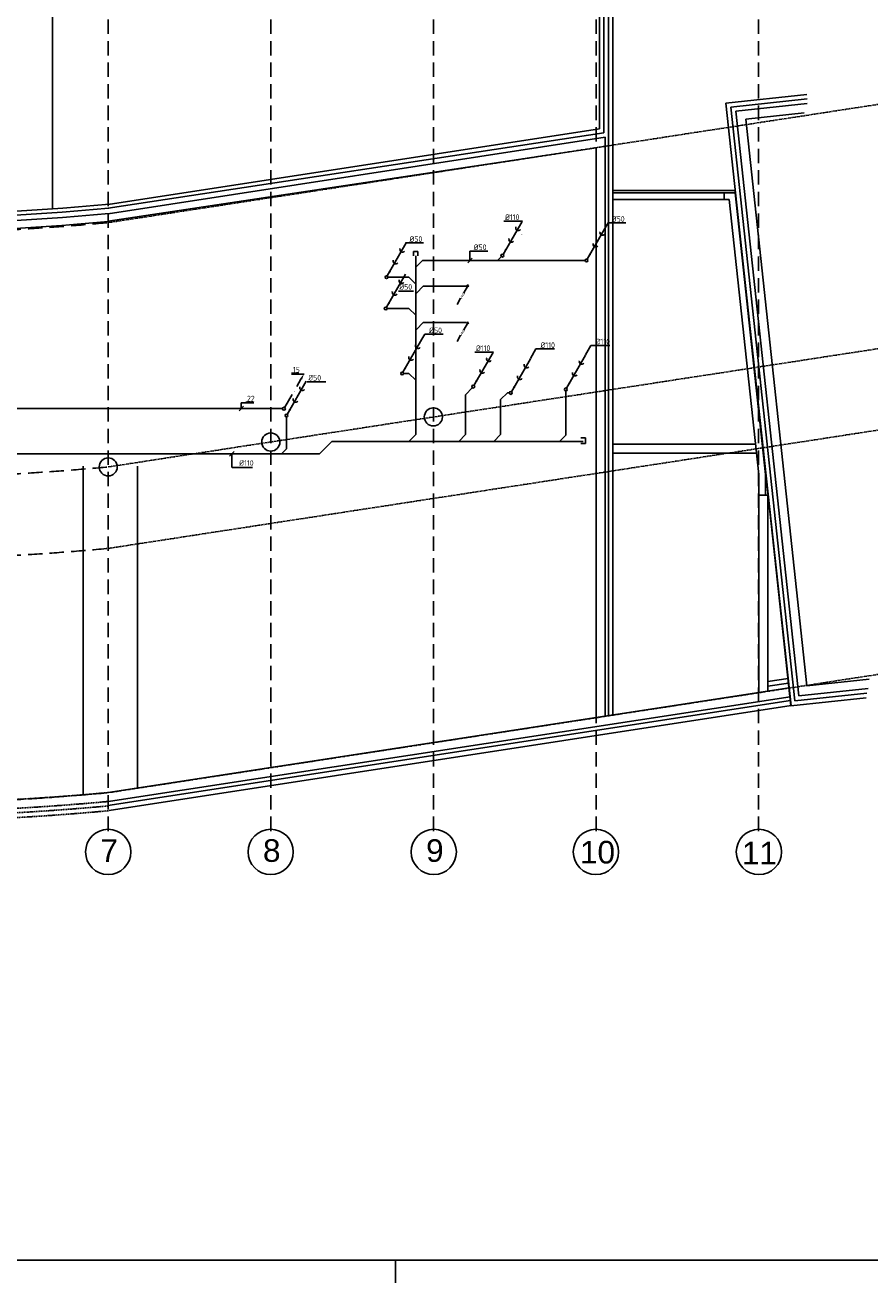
# Model space of a CAD drawing. Extents: x -132501 to 411300, y -42818 to 427495.
# Tile 251 of 256: x 149138 to 167804, y 257439 to 285239. Entities that reach past the tile are written whole.
import ezdxf
from ezdxf.enums import TextEntityAlignment as Align

# ---------------------------------------------------------------- set-up
doc = ezdxf.new("R2010")
doc.units = 0
doc.header["$LTSCALE"] = 50
for name, pattern in [('CENTER', [2, 1.25, -0.25, 0.25, -0.25]), ('DASHDOT', [300, 250, -25, 0, -25]), ('DASHED', [0.75, 0.5, -0.25]), ('HIDDEN', [9.525, 6.35, -3.175])]:
    doc.linetypes.add(name, pattern=pattern)
doc.layers.get('0').update_dxf_attribs({"linetype": 'CONTINUOUS'})
for name, color, linetype in [('52AF', 6, 'CONTINUOUS'), ('53WA', 3, 'DASHDOT'), ('KADER', 7, 'CONTINUOUS'), ('KELDER', 1, 'CONTINUOUS'), ('STRAMIEN', 2, 'CENTER'), ('WL5232--', 4, 'CONTINUOUS')]:
    doc.layers.add(name, color=color, linetype=linetype)
doc.styles.add('BURO-018', font='ARIAL.TTF', dxfattribs={"height": 63})
doc.styles.add('ISO25', font='ISO', dxfattribs={"width": 0.9, "height": 125})
doc.styles.get("Standard").update_dxf_attribs({"font": 'ARIAL.TTF'})

# ---------------------------------------------------------------- blocks, each defined once
blk = doc.blocks.new('KADERA0')
at = {"layer": 'KADER', "color": 4}
blk.add_line((25, 10), (1179, 10), dxfattribs=at)
at = {"layer": 'KADER', "color": 1}
blk.add_line((769, 0), (769, 10), dxfattribs=at)
blk = doc.blocks.new('KW2')
at = {"color": 2, "linetype": 'Continuous'}
for p, q in [((376, 653), (281, 488)), ((181, 315), (17, 31))]:
    blk.add_line(p, q, dxfattribs=at)
blk.add_circle((0, 0), 31.2, dxfattribs=at)
blk.add_solid([(356, 668), (399, 643), (440, 764)], dxfattribs=at)
at = {"color": 2, "linetype": 'Continuous', "style": 'ISO25', "width": 0.9}
blk.add_text('.', height=125, rotation=240, dxfattribs=at).set_placement((229, 407))
blk = doc.blocks.new('L')
at = {"layer": '53WA', "color": 1, "linetype": 'DASHDOT'}
blk.add_line((-50, -50), (50, 50), dxfattribs=at)
blk = doc.blocks.new('LDV2')
at = {"color": 0, "linetype": 'Continuous'}
for p, q in [((-4.5, -7.79), (-6.75, -11.69)), ((-0.25, -0.43), (-2.5, -4.33))]:
    blk.add_line(p, q, dxfattribs=at)
blk.add_lwpolyline([(-6.75, -11.69, 0, 1, 0), (-5.5, -9.53, 1, 1, 0)], format="xyseb", dxfattribs=at)
blk.add_circle((0, 0), 0.5, dxfattribs=at)
at = {"color": 0, "linetype": 'Continuous', "style": 'BURO-018'}
blk.add_attdef('LD_TEXT1', text='', height=1.8, rotation=60, dxfattribs=at).set_placement((-3.5, -6.06), align=Align.MIDDLE)

msp = doc.modelspace()

# ---------------------------------------------------------------- linework, layer by layer
at = {"layer": '52AF', "color": 2, "linetype": 'Continuous'}
for p, q in [((149743.7611, 281177.8456), (149743.7611, 291148.5305)), ((160120.0655, 280902.3735), (159698.6999, 280172.5468)), ((161979.9099, 280795.9894), (161558.5442, 280066.1627)), ((157559.9803, 280424.8814), (157138.6147, 279695.0548)), ((157542.5424, 279733.3106), (157121.1767, 279003.4839)), ((157904.9099, 278295.9894), (157483.5442, 277566.1627)), ((159477.2848, 278006.216), (159055.9192, 277276.3893)), ((160306.5779, 277865.8853), (159885.2123, 277136.0586)), ((161522.8525, 277945.4006), (161101.4869, 277215.5739)), ((155349.47, 277366.2929), (154928.1043, 276636.4663))]:
    msp.add_line(p, q, dxfattribs=at)
at = {"layer": '52AF', "color": 1, "linetype": 'Continuous'}
for p, q in [((160128.0566, 280906.512), (159719.3015, 280906.512)), ((161980.4939, 280794.7436), (162024.5711, 280870.9777)), ((162412.6046, 280870.9777), (162024.5711, 280870.9777)), ((157941.6771, 280423.7562), (157541.7616, 280423.7562)), ((159361.3829, 280244.8642), (158961.4675, 280244.8642)), ((158961.4675, 280244.8642), (158961.4675, 280038.6305)), ((157719.2942, 279358.4756), (157388.1122, 279358.4756)), ((157906.3355, 278299.1914), (157967.782, 278407.1018)), ((158376.5371, 278407.1018), (157967.782, 278407.1018)), ((159485.2759, 278010.3545), (159076.5209, 278010.3545)), ((160302.9551, 277869.458), (160423.0327, 278081.2261)), ((160838.5811, 278081.2261), (160423.0327, 278081.2261)), ((161519.2296, 277948.9734), (161639.3073, 278160.7414)), ((162054.8557, 278160.7414), (161639.3073, 278160.7414)), ((155779.8112, 277357.1904), (155371.0562, 277357.1904)), ((153707.276, 275459.4252), (153707.276, 275762.0962)), ((154162.6084, 275460.5105), (153712.6084, 275460.5105))]:
    msp.add_line(p, q, dxfattribs=at)
at = {"layer": '52AF', "color": 6, "linetype": 'Continuous'}
for p, q in [((157718.7611, 280138.6305), (157718.7611, 280238.6305)), ((157718.7611, 280238.6305), (157818.7611, 280238.6305)), ((157818.7611, 280238.6305), (157818.7611, 280138.6305)), ((157768.7611, 280138.6305), (157768.7611, 279863.6305)), ((157768.7611, 279888.6305), (157918.7611, 280038.6305)), ((161512.5111, 280038.6305), (157918.7611, 280038.6305)), ((159577.2655, 280038.6305), (159681.9876, 280143.3526)), ((157768.7611, 279888.6305), (157768.7611, 276188.6305)), ((157154.9788, 279664.9905), (157618.7611, 279664.9905)), ((157768.7611, 279514.9905), (157618.7611, 279664.9905)), ((157786.7931, 279316.5807), (157936.7931, 279466.5807)), ((158883.8978, 279466.5807), (157936.7931, 279466.5807)), ((157137.631, 278976.8403), (157618.7611, 278976.8403)), ((157768.7611, 278826.8403), (157618.7611, 278976.8403)), ((157786.7931, 278513.7291), (157936.7931, 278663.7291)), ((158883.8978, 278663.7291), (157936.7931, 278663.7291)), ((157618.7611, 277538.6305), (157495.9459, 277538.6305)), ((157618.7611, 277538.6305), (157768.7611, 277388.6305)), ((158868.6104, 277071.1311), (159023.9011, 277226.4218)), ((158868.6104, 277071.1311), (158868.6104, 276188.6305)), ((159644.7625, 276961.1116), (159794.0756, 277110.4247)), ((159644.7625, 276961.1116), (159644.7625, 276188.6305)), ((159840.0818, 277110.4247), (159794.0756, 277110.4247)), ((154913.3212, 276583.934), (154913.3212, 275872.0538)), ((157618.7611, 276038.6305), (157768.7611, 276188.6305)), ((158718.6104, 276038.6305), (158868.6104, 276188.6305)), ((159494.7625, 276038.6305), (159644.7625, 276188.6305)), ((154805.2385, 275763.9711), (154913.3212, 275872.0538)), ((155643.7611, 275763.6305), (155914.4827, 276034.352)), ((160968.7611, 276034.352), (155914.4827, 276034.352)), ((139668.7611, 275763.6305), (155643.7611, 275763.6305))]:
    msp.add_line(p, q, dxfattribs=at)
at = {"layer": '52AF', "linetype": 'Continuous'}
for p, q in [((161087.9462, 277151.722), (161087.9462, 276178.7532)), ((161087.9462, 276178.7532), (160937.9462, 276028.7532)), ((161418.7611, 276113.6305), (161518.7611, 276113.6305)), ((161518.7611, 276113.6305), (161518.7611, 275988.6305)), ((160968.7611, 276034.352), (161468.7611, 276034.352)), ((161518.7611, 275988.6305), (161418.7611, 275988.6305))]:
    msp.add_line(p, q, dxfattribs=at)
at = {"layer": '52AF', "color": 2, "linetype": 'Continuous'}
for centre in [(159683.9168, 280145.0145), (161543.7611, 280038.6305), (157123.8316, 279667.5225), (157106.3936, 278975.9517), (157468.7611, 277538.6305), (159041.1361, 277248.8571), (161086.7038, 277188.0417), (159870.4292, 277108.5264), (154913.3212, 276608.934)]:
    msp.add_circle(centre, 31.25, dxfattribs=at)
at = {"layer": '52AF', "color": 1}
for centre in [(159887.9802, 280500.6126), (160037.5249, 280759.6317), (161897.3693, 280653.2477), (157477.4397, 280282.1397), (161747.8246, 280394.2286), (157327.895, 280023.1206), (157460.0018, 279590.5689), (157310.4571, 279331.5498), (157822.3693, 278153.2477), (157672.8246, 277894.2286), (159394.7443, 277863.4742), (160224.0374, 277723.1435), (161440.3119, 277802.6589), (159245.1995, 277604.4551), (160074.4926, 277464.1244), (161290.7672, 277543.6398), (155266.9294, 277223.5512), (155117.3847, 276964.5321)]:
    msp.add_arc(centre, 58.948, 160.16915075, 319.83084925, dxfattribs=at)
at = {"layer": '52AF', "color": 2, "linetype": 'Continuous'}
for points in [[(159784.0533, 280270.0459), (159740.7521, 280295.0459), (159699.9027, 280174.2927)], [(161642.1855, 280161.0337), (161598.8842, 280186.0337), (161558.0349, 280065.2805)], [(157222.2559, 279789.9257), (157178.9547, 279814.9257), (157138.1053, 279694.1725)], [(157206.3457, 279097.1848), (157163.0444, 279122.1848), (157122.195, 279001.4317)], [(157567.1855, 277661.0337), (157523.8842, 277686.0337), (157483.0349, 277565.2805)], [(159139.5604, 277371.2602), (159096.2592, 277396.2602), (159055.4098, 277275.507)], [(159968.8536, 277230.9295), (159925.5523, 277255.9295), (159884.7029, 277135.1763)], [(161185.1281, 277310.4448), (161141.8269, 277335.4448), (161100.9775, 277214.6917)], [(155011.7456, 276731.3372), (154968.4443, 276756.3372), (154927.595, 276635.584)]]:
    msp.add_solid(points, dxfattribs=at)
at = {"layer": '53WA', "color": 1, "linetype": 'DASHDOT'}
for p, q in [((155186.7123, 277546.4374), (155026.125, 277546.4374)), ((155301.1263, 277527.7172), (155026.1263, 277527.7172)), ((154174.7573, 276907.3507), (154014.1701, 276907.3507)), ((154189.1713, 276888.6305), (153914.1713, 276888.6305)), ((153914.1713, 276888.6305), (153914.1713, 276763.6305))]:
    msp.add_line(p, q, dxfattribs=at)
at = {"layer": '53WA', "color": 3, "linetype": 'Continuous'}
msp.add_line((154837.1166, 276763.6305), (140075.0111, 276763.6305), dxfattribs=at)
at = {"layer": 'KELDER', "linetype": 'Continuous'}
for p, q in [((162127.0828, 291448.6305), (162127.0828, 281584.7497)), ((161826.7611, 284003.4668), (161826.7611, 291135.6305)), ((161926.7611, 291135.6305), (161926.7611, 284003.4668)), ((162027.7611, 291348.6305), (162027.7611, 284003.4668)), ((162127.7611, 284147.6305), (162127.7611, 269994.1463)), ((161827.7611, 282944.6305), (161826.8989, 284003.4668)), ((161926.7611, 284003.4668), (161926.7611, 282855.6305)), ((162027.7611, 269978.7721), (162027.7611, 284003.4668)), ((164622.2611, 283516.1305), (166411.8611, 283709.2305)), ((164732.3611, 283427.4305), (166422.5611, 283609.8305)), ((166060.4611, 270193.0305), (164622.2611, 283516.1305)), ((166149.1611, 270303.2305), (164732.3611, 283427.4305)), ((164842.5611, 283338.7305), (166420.7611, 283510.6305)), ((166237.8611, 270413.3305), (164842.5611, 283338.7305)), ((166415.2611, 270633.7305), (165062.8611, 283161.3305)), ((150974.4611, 281277.8085), (161827.7611, 282944.6305)), ((161926.7611, 282855.6305), (150974.4611, 281191.5309)), ((150974.4611, 281070.3697), (161952.7611, 282759.6305)), ((161952.7611, 282759.6305), (161952.7611, 281584.7497)), ((161752.7611, 282528.6305), (150974.4611, 280909.0932)), ((161752.7611, 281584.7497), (161752.7611, 282528.6305)), ((161752.7611, 269936.493), (161752.7611, 281584.7497)), ((161952.7611, 281584.7497), (161952.7611, 269967.2414)), ((161952.7611, 281324.6305), (161952.7611, 281534.6305)), ((162127.7611, 281584.7497), (164831.0977, 281584.7497)), ((162127.7611, 281534.6305), (164826.7611, 281534.6305)), ((164691.8611, 281384.5305), (162127.7611, 281386.9702)), ((164586.7611, 281384.6305), (164586.7611, 281534.6305)), ((165347.7611, 275306.6305), (164691.8611, 281384.5305)), ((164826.7611, 281534.6305), (165499.7611, 275303.6305)), ((164831.0977, 281584.7497), (166063.9584, 270190.8986)), ((165272.7611, 275978.6305), (162127.7611, 275978.6305)), ((162127.7611, 275778.6305), (165295.5611, 275778.6305)), ((165347.7611, 274851.6305), (165347.7611, 275306.6305)), ((165499.7611, 275303.6305), (165499.7611, 274851.6305)), ((165499.7611, 274851.6305), (165347.7611, 274851.6305)), ((165347.7611, 270489.1955), (165347.7611, 274851.6305)), ((165347.7611, 274851.6305), (165547.7611, 274851.6305)), ((165547.7611, 274851.6305), (165547.7611, 270519.9439)), ((165547.7611, 270729.6305), (165998.3272, 270797.4486)), ((167789.3611, 270780.6305), (166415.2611, 270633.7305)), ((167765.3611, 270578.6305), (166237.8611, 270413.3305)), ((167724.3611, 270372.6305), (166060.4611, 270193.0305)), ((167739.9611, 270474.9305), (166149.1611, 270303.2305))]:
    msp.add_line(p, q, dxfattribs=at)
at = {"layer": 'KELDER', "color": 2, "linetype": 'Continuous'}
for p, q in [((150418.7611, 275488.6305), (150418.7611, 268227.3221)), ((151618.7611, 275488.6305), (151618.7611, 268378.4718))]:
    msp.add_line(p, q, dxfattribs=at)
at = {"layer": 'KELDER'}
for p, q in [((166020.4903, 270592.6222), (150875.7977, 268264.2471)), ((166042.1241, 270392.6868), (150925.1902, 268068.5795)), ((166051.1009, 270309.7249), (150964.7041, 267990.3124)), ((166063.0399, 270199.387), (150994.3396, 267882.6952))]:
    msp.add_line(p, q, dxfattribs=at)
at = {"layer": 'KELDER', "linetype": 'Continuous'}
for points in [[(165062.8611, 283161.3305), (166355.3611, 283300.8305)], [(165547.7611, 270629.6305), (166009.1441, 270697.481)]]:
    msp.add_lwpolyline(points, dxfattribs=at)
for centre in [(158158.4611, 276579.0305), (154566.7611, 276024.6305), (150974.4611, 275474.0305)]:
    msp.add_circle(centre, 200, dxfattribs=at)
at = {"layer": 'KELDER'}
for centre, start in [((145686.6684, 338168.8385), 253.33088203), ((145671.1715, 338081.0889), 253.34710354), ((145679.0247, 337961.8679), 253.33888327), ((145659.9155, 337787.5617), 253.35888491)]:
    msp.add_arc(centre, 57135.2192, start, 275.33719578, dxfattribs=at)
at = {"layer": 'KELDER', "linetype": 'DASHED'}
for centre in [(145684.1042, 325539.613), (145693.9808, 325343.9968), (145703.8574, 325246.1887), (145703.8574, 325138.5997)]:
    msp.add_arc(centre, 57507.527, 253.107151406, 275.268581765, dxfattribs=at)
at = {"layer": 'STRAMIEN', "color": 1, "linetype": 'HIDDEN'}
for p, q in [((150974.4611, 267425.8189), (150974.4611, 293467.0305)), ((154567.4611, 267425.8189), (154567.4611, 293467.0305)), ((158160.4611, 267425.8189), (158160.4611, 293467.0305)), ((161753.4611, 267425.8189), (161753.4611, 293467.0305)), ((165346.4611, 267425.8189), (165346.4611, 293467.0305))]:
    msp.add_line(p, q, dxfattribs=at)
at = {"layer": 'STRAMIEN'}
for p, q in [((169223.4611, 283678.1305), (150974.4611, 280874.0305)), ((169223.4611, 278278.1305), (150974.4611, 275474.0305)), ((169223.4611, 276478.1305), (150984.4611, 273674.0305)), ((169223.4611, 271078.1305), (150984.4611, 268274.0305))]:
    msp.add_line(p, q, dxfattribs=at)
at = {"layer": 'STRAMIEN', "color": 2, "linetype": 'Continuous'}
for centre in [(150972.7611, 266963.4189), (154563.7611, 266963.4189), (158168.7611, 266963.4189), (161749.7611, 266963.4189), (165353.7611, 266963.4189)]:
    msp.add_circle(centre, 500, dxfattribs=at)
at = {"layer": 'STRAMIEN', "color": 1, "linetype": 'HIDDEN'}
for centre, radius, start, end in [((145659.9155, 337761.5412), 57135.2192, 247.28855537, 275.33719578), ((145659.9155, 332361.5412), 57135.2192, 247.28855537, 275.33719578), ((145663.1143, 330582.8103), 57157.0289, 247.29336037, 275.34200078), ((145662.9137, 325181.0589), 57155.3038, 247.29372398, 275.34236439)]:
    msp.add_arc(centre, radius, start, end, dxfattribs=at)

# ---------------------------------------------------------------- block references
at = {"layer": '52AF', "color": 1, "linetype": 'Continuous'}
for p in [(158968.5374, 280038.6305), (153707.276, 275762.0962)]:
    msp.add_blockref('L', p, dxfattribs=at)
at = {"layer": '53WA', "color": 3, "linetype": 'DASHDOT'}
msp.add_blockref('KW2', (154857.3829, 276760.6289), dxfattribs=at)
at = {"layer": '53WA', "color": 1, "linetype": 'DASHDOT'}
msp.add_blockref('L', (153914.1713, 276763.6305), dxfattribs=at)
at = {"layer": 'KADER', "color": 2, "linetype": 'Continuous', "xscale": 50, "yscale": 50, "zscale": 50}
msp.add_blockref('KADERA0', (118868.7611, 257438.6305), dxfattribs=at)
at = {"layer": 'WL5232--', "color": 2}
ref = msp.add_blockref('LDV2', (158918.336, 279476.6094, 2700), dxfattribs=dict(at, xscale=35, yscale=35, zscale=35))
ref.add_attrib('LD_TEXT1', 'vwa', dxfattribs={"layer": '0', "color": 1, "linetype": 'Continuous', "height": 63, "rotation": 60, "style": 'BURO-018'}).set_placement((158795.836, 279264.4332, 2700), align=Align.MIDDLE)
ref = msp.add_blockref('LDV2', (158918.336, 278657.1549, 2700), dxfattribs=dict(at, xscale=35, yscale=35, zscale=35))
ref.add_attrib('LD_TEXT1', 'vwa', dxfattribs={"layer": '0', "color": 1, "linetype": 'Continuous', "height": 63, "rotation": 60, "style": 'BURO-018'}).set_placement((158795.836, 278444.9787, 2700), align=Align.MIDDLE)

# ---------------------------------------------------------------- texts
at = {"color": 2, "linetype": 'Continuous', "style": 'ISO25', "width": 0.9}
msp.add_text('.', height=125, rotation=240, dxfattribs=at).set_placement((160115.6643, 280632.6311))
at = {"layer": '52AF', "color": 2, "linetype": 'Continuous', "style": 'ISO25', "width": 0.9}
for s, p in [('%%C110', (159741.7165, 280932.1329)), ('%%C50', (162100.6105, 280893.6313)), ('%%C50', (157629.6829, 280446.4098)), ('%%C50', (159049.3888, 280267.5178)), ('%%C50', (157404.6614, 279390.0313)), ('%%C50', (158064.543, 278429.7554)), ('%%C110', (161742.8615, 278183.395)), ('%%C110', (159098.9358, 278035.9754)), ('%%C110', (160526.587, 278103.8797)), ('%%C50', (155393.4711, 277382.8113)), ('%%C110', (153868.4572, 275498.0009))]:
    msp.add_text(s, height=125, dxfattribs=at).set_placement(p)
at = {"layer": '53WA', "color": 2, "linetype": 'DASHDOT', "style": 'ISO25', "width": 0.9}
for s, p in [('15', (155052.8896, 277561.2743)), ('22', (154040.9346, 276922.1875))]:
    msp.add_text(s, height=125, dxfattribs=at).set_placement(p)
at = {"layer": 'STRAMIEN', "color": 3}
for s, p in [('7', (150801.7611, 266744.4189)), ('8', (154392.7611, 266744.4189)), ('9', (157997.7611, 266744.4189)), ('10', (161396.7611, 266708.4189)), ('11', (164974.7611, 266689.4189))]:
    msp.add_text(s, height=500, dxfattribs=at).set_placement(p)

doc.saveas('drawing.dxf')
